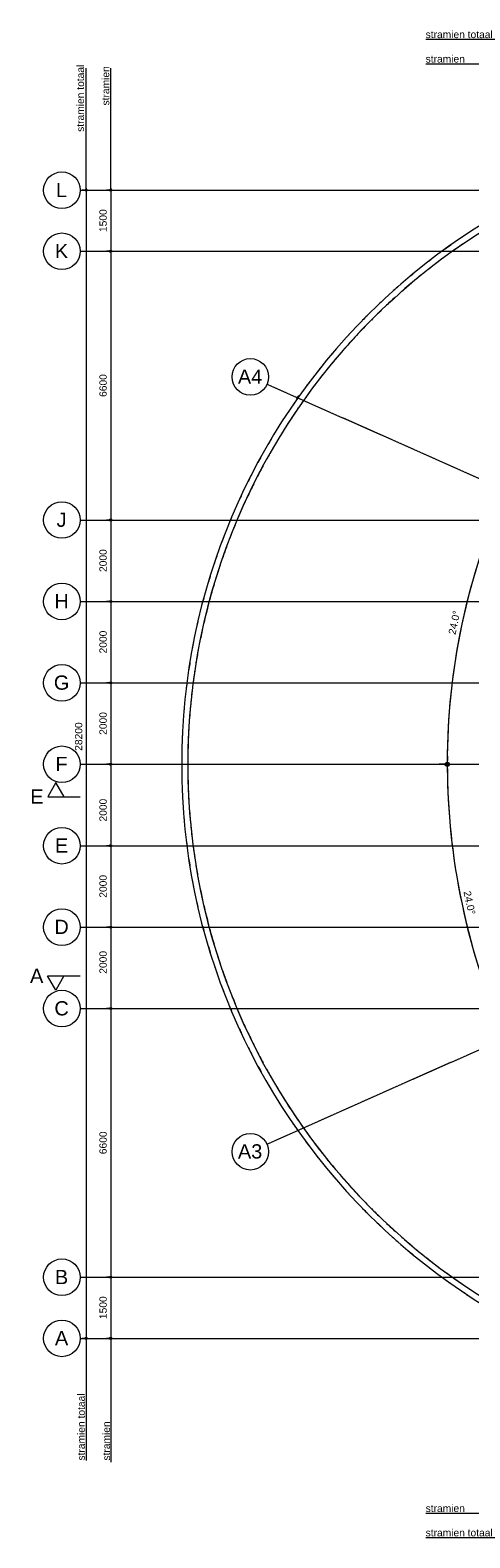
# Model space of a CAD drawing. Header units: millimetres. Extents: x -8912 to 113501, y 3237 to 48799.
# Tile 2 of 137: x 21388 to 32199, y 5100 to 42132. Entities that reach past the tile are written whole.
import ezdxf

# ---------------------------------------------------------------- set-up
doc = ezdxf.new("R2010")
doc.units = ezdxf.units.MM
for name, pattern in [('THO_hartlijn', [8, 5, -1, 1, -1]), ('THO_hidden', [6, 3, -3]), ('THO_stramienlijn', [20, 17, -1.5, 0, -1.5])]:
    doc.linetypes.add(name, pattern=pattern)
for name, color, linetype, lineweight in [('A-ANNO-DIMS', 7, 'Continuous', 13), ('A-ANNO-DIMS-100', 7, 'Continuous', 13), ('G-ANNO-TEXT', 7, 'Continuous', 13), ('I-WALL', 7, 'Continuous', 18), ('S-COLS', 7, 'Continuous', 13), ('S-GRID', 7, 'Continuous', 13), ('S-GRID-IDEN', 7, 'Continuous', 13)]:
    doc.layers.add(name, color=color, linetype=linetype, lineweight=lineweight)
for name, color, linetype, lineweight, true_color in [('A-DETL', 7, 'Continuous', 13, 0x00a600), ('A-DETL-MBND', 9, 'Continuous', 13, 0x808080), ('G-ANNO-SYMB', 7, 'THO_hidden', 13, 0xff8040)]:
    doc.layers.add(name, color=color, linetype=linetype, lineweight=lineweight, true_color=true_color)
doc.styles.add('Arial_2', font='arial.ttf', dxfattribs={"height": 180})
doc.styles.add('Arial_4', font='arial.ttf', dxfattribs={"height": 350})
doc.dimstyles.new('THO_18_-_transparant', dxfattribs={"dimscale": 304.8, "dimtxt": 0.602515, "dimasz": 0.164042, "dimexe": 0.328084, "dimexo": 0.0625, "dimgap": 0.147638, "dimtad": 1, "dimdec": 3, "dimlfac": 304.8, "dimrnd": 0.001, "dimdsep": 46, "dimtxsty": 'Arial_2', "dimblk1": 'DOTBLANK', "dimblk2": 'DOTBLANK', "dimsah": 1, "dimcen": 0.09, "dimdle": 0.164042, "dimazin": 0, "dimtfac": 1, "dimtdec": 4, "dimtix": 1, "dimtmove": 0, "dimatfit": 3, "dimfxl": 0.001076, "dimfxlon": 1, "dimtvp": 1, "dimtolj": 1, "dimtzin": 0, "dimarcsym": 2})
doc.dimstyles.new('THO_18_-_transparant_1', dxfattribs={"dimscale": 304.8, "dimtxt": 0.602515, "dimasz": 0.164042, "dimexe": 0.328084, "dimexo": 0.0625, "dimgap": 0.147638, "dimtad": 1, "dimdec": 3, "dimlfac": 304.8, "dimrnd": 0.001, "dimdsep": 46, "dimtxsty": 'Arial_2', "dimblk1": 'DOTBLANK', "dimblk2": 'DOTBLANK', "dimsah": 1, "dimcen": 0.09, "dimdle": 0.164042, "dimazin": 0, "dimtfac": 1, "dimtdec": 4, "dimtix": 1, "dimtmove": 2, "dimatfit": 3, "dimfxl": 0.001076, "dimfxlon": 1, "dimtvp": 1, "dimtolj": 1, "dimtzin": 0, "dimarcsym": 2})
doc.dimstyles.new('THO_18_-_transparant_blue', dxfattribs={"dimscale": 304.8, "dimtxt": 0.602515, "dimasz": 1.312336, "dimexe": 0.656168, "dimexo": 0.0625, "dimgap": 0.147638, "dimtad": 1, "dimdec": 3, "dimlfac": 304.8, "dimrnd": 0.001, "dimdsep": 46, "dimtxsty": 'Arial_2', "dimblk1": 'DOTSMALL', "dimblk2": 'DOTSMALL', "dimsah": 1, "dimcen": 0.09, "dimdle": 0.656168, "dimadec": 1, "dimazin": 0, "dimtfac": 1, "dimtdec": 4, "dimtix": 1, "dimtmove": 0, "dimatfit": 3, "dimfxl": 0.002153, "dimfxlon": 1, "dimtvp": 1, "dimtolj": 1, "dimtzin": 0, "dimarcsym": 2})

# ---------------------------------------------------------------- blocks, each defined once
blk = doc.blocks.new('NLRS_28_SCO_UN_houten kolom rond_gen_bcb - rond 150-2413769-01 1e verdieping _plotview_')
at = {"layer": 'S-COLS'}
blk.add_arc((0, 0), 75, 27.4847, 130.0771, dxfattribs=at)
blk = doc.blocks.new('NLRS_28_SCO_UN_houten kolom rond_gen_bcb - rond 150-V194-01 1e verdieping _plotview_')
at = {"layer": 'S-COLS'}
for start, end in [(176.8071, 180), (180, 205.6565)]:
    blk.add_arc((0, 0), 75, start, end, dxfattribs=at)
blk = doc.blocks.new('Grid - Stramienbol 9_0mm-3500-01 1e verdieping _plotview_')
at = {"layer": 'S-GRID-IDEN'}
blk.add_circle((0, 0), 4.5, dxfattribs=at)
blk = doc.blocks.new('Section - Horizontaal links-23535-01 1e verdieping _plotview_')
at = {"layer": 'G-ANNO-SYMB', "color": 7, "linetype": 'Continuous'}
for p, q in [((2, 3.5), (0, 0)), ((0, 0), (4, 0)), ((4, 0), (2, 3.5))]:
    blk.add_line(p, q, dxfattribs=at)
at = {"layer": 'G-ANNO-SYMB', "color": 7, "linetype": 'Continuous', "lineweight": 18}
blk.add_line((0, 0), (8, 0), dxfattribs=at)
blk = doc.blocks.new('DIMBLOCK20-01 1e verdieping _plotview_')
at = {"layer": 'A-ANNO-DIMS-100'}
for p, q in [((22768, 38200), (22668, 38200)), ((22768, 38250), (22768, 9950)), ((22768, 38200), (22868, 38200)), ((22768, 10000), (22668, 10000)), ((22768, 10000), (22868, 10000))]:
    blk.add_line(p, q, dxfattribs=at)
for centre in [(22768, 38200), (22768, 10000)]:
    blk.add_circle(centre, 25, dxfattribs=at)
at = {"layer": 'A-ANNO-DIMS-100', "color": 0, "insert": (22490, 24431), "char_height": 180, "width": 830.65, "attachment_point": 1, "rotation": 90, "line_spacing_factor": 0.941778, "style": 'Arial_2'}
blk.add_mtext('28200', dxfattribs=at)
blk = doc.blocks.new('_DotBlank')
at = {"color": 0, "linetype": 'ByBlock', "lineweight": -2}
blk.add_line((-0.5, 0), (-1, 0), dxfattribs=at)
blk.add_circle((0, 0), 0.5, dxfattribs=at)
blk = doc.blocks.new('DIMBLOCK21-01 1e verdieping _plotview_')
at = {"layer": 'A-ANNO-DIMS-100'}
for p, q in [((23369, 38200), (23269, 38200)), ((23369, 38250), (23369, 36700)), ((23369, 38200), (23469, 38200)), ((23369, 36700), (23269, 36700)), ((23369, 36700), (23469, 36700))]:
    blk.add_line(p, q, dxfattribs=at)
for centre in [(23369, 38200), (23369, 36700)]:
    blk.add_circle(centre, 25, dxfattribs=at)
at = {"layer": 'A-ANNO-DIMS-100', "color": 0, "insert": (23091, 37173), "char_height": 180, "width": 664.52, "attachment_point": 1, "rotation": 90, "line_spacing_factor": 0.941778, "style": 'Arial_2'}
blk.add_mtext('1500', dxfattribs=at)
blk = doc.blocks.new('DIMBLOCK22-01 1e verdieping _plotview_')
at = {"layer": 'A-ANNO-DIMS-100'}
for p, q in [((23369, 36700), (23269, 36700)), ((23369, 36700), (23369, 30100)), ((23369, 36700), (23469, 36700)), ((23369, 30100), (23269, 30100)), ((23369, 30100), (23469, 30100))]:
    blk.add_line(p, q, dxfattribs=at)
for centre in [(23369, 36700), (23369, 30100)]:
    blk.add_circle(centre, 25, dxfattribs=at)
at = {"layer": 'A-ANNO-DIMS-100', "color": 0, "insert": (23091, 33123), "char_height": 180, "width": 664.52, "attachment_point": 1, "rotation": 90, "line_spacing_factor": 0.941778, "style": 'Arial_2'}
blk.add_mtext('6600', dxfattribs=at)
blk = doc.blocks.new('DIMBLOCK23-01 1e verdieping _plotview_')
at = {"layer": 'A-ANNO-DIMS-100'}
for p, q in [((23369, 30100), (23269, 30100)), ((23369, 30100), (23369, 28100)), ((23369, 30100), (23469, 30100)), ((23369, 28100), (23269, 28100)), ((23369, 28100), (23469, 28100))]:
    blk.add_line(p, q, dxfattribs=at)
for centre in [(23369, 30100), (23369, 28100)]:
    blk.add_circle(centre, 25, dxfattribs=at)
at = {"layer": 'A-ANNO-DIMS-100', "color": 0, "insert": (23091, 28823), "char_height": 180, "width": 664.52, "attachment_point": 1, "rotation": 90, "line_spacing_factor": 0.941778, "style": 'Arial_2'}
blk.add_mtext('2000', dxfattribs=at)
blk = doc.blocks.new('DIMBLOCK24-01 1e verdieping _plotview_')
at = {"layer": 'A-ANNO-DIMS-100'}
for p, q in [((23369, 28100), (23269, 28100)), ((23369, 28100), (23369, 26100)), ((23369, 28100), (23469, 28100)), ((23369, 26100), (23269, 26100)), ((23369, 26100), (23469, 26100))]:
    blk.add_line(p, q, dxfattribs=at)
for centre in [(23369, 28100), (23369, 26100)]:
    blk.add_circle(centre, 25, dxfattribs=at)
at = {"layer": 'A-ANNO-DIMS-100', "color": 0, "insert": (23091, 26823), "char_height": 180, "width": 664.52, "attachment_point": 1, "rotation": 90, "line_spacing_factor": 0.941778, "style": 'Arial_2'}
blk.add_mtext('2000', dxfattribs=at)
blk = doc.blocks.new('DIMBLOCK25-01 1e verdieping _plotview_')
at = {"layer": 'A-ANNO-DIMS-100'}
for p, q in [((23369, 26100), (23269, 26100)), ((23369, 26100), (23369, 24100)), ((23369, 26100), (23469, 26100)), ((23369, 24100), (23269, 24100)), ((23369, 24100), (23469, 24100))]:
    blk.add_line(p, q, dxfattribs=at)
for centre in [(23369, 26100), (23369, 24100)]:
    blk.add_circle(centre, 25, dxfattribs=at)
at = {"layer": 'A-ANNO-DIMS-100', "color": 0, "insert": (23091, 24823), "char_height": 180, "width": 664.52, "attachment_point": 1, "rotation": 90, "line_spacing_factor": 0.941778, "style": 'Arial_2'}
blk.add_mtext('2000', dxfattribs=at)
blk = doc.blocks.new('DIMBLOCK26-01 1e verdieping _plotview_')
at = {"layer": 'A-ANNO-DIMS-100'}
for p, q in [((23369, 24100), (23269, 24100)), ((23369, 24100), (23369, 22100)), ((23369, 24100), (23469, 24100)), ((23369, 22100), (23269, 22100)), ((23369, 22100), (23469, 22100))]:
    blk.add_line(p, q, dxfattribs=at)
for centre in [(23369, 24100), (23369, 22100)]:
    blk.add_circle(centre, 25, dxfattribs=at)
at = {"layer": 'A-ANNO-DIMS-100', "color": 0, "insert": (23091, 22694), "char_height": 180, "width": 664.52, "attachment_point": 1, "rotation": 90, "line_spacing_factor": 0.941778, "style": 'Arial_2'}
blk.add_mtext('2000', dxfattribs=at)
blk = doc.blocks.new('DIMBLOCK27-01 1e verdieping _plotview_')
at = {"layer": 'A-ANNO-DIMS-100'}
for p, q in [((23369, 22100), (23269, 22100)), ((23369, 22100), (23369, 20100)), ((23369, 22100), (23469, 22100)), ((23369, 20100), (23269, 20100)), ((23369, 20100), (23469, 20100))]:
    blk.add_line(p, q, dxfattribs=at)
for centre in [(23369, 22100), (23369, 20100)]:
    blk.add_circle(centre, 25, dxfattribs=at)
at = {"layer": 'A-ANNO-DIMS-100', "color": 0, "insert": (23091, 20823), "char_height": 180, "width": 664.52, "attachment_point": 1, "rotation": 90, "line_spacing_factor": 0.941778, "style": 'Arial_2'}
blk.add_mtext('2000', dxfattribs=at)
blk = doc.blocks.new('DIMBLOCK28-01 1e verdieping _plotview_')
at = {"layer": 'A-ANNO-DIMS-100'}
for p, q in [((23369, 20100), (23269, 20100)), ((23369, 20100), (23369, 18100)), ((23369, 20100), (23469, 20100)), ((23369, 18100), (23269, 18100)), ((23369, 18100), (23469, 18100))]:
    blk.add_line(p, q, dxfattribs=at)
for centre in [(23369, 20100), (23369, 18100)]:
    blk.add_circle(centre, 25, dxfattribs=at)
at = {"layer": 'A-ANNO-DIMS-100', "color": 0, "insert": (23091, 18956), "char_height": 180, "width": 664.52, "attachment_point": 1, "rotation": 90, "line_spacing_factor": 0.941778, "style": 'Arial_2'}
blk.add_mtext('2000', dxfattribs=at)
blk = doc.blocks.new('DIMBLOCK29-01 1e verdieping _plotview_')
at = {"layer": 'A-ANNO-DIMS-100'}
for p, q in [((23369, 18100), (23269, 18100)), ((23369, 18100), (23369, 11500)), ((23369, 18100), (23469, 18100)), ((23369, 11500), (23269, 11500)), ((23369, 11500), (23469, 11500))]:
    blk.add_line(p, q, dxfattribs=at)
for centre in [(23369, 18100), (23369, 11500)]:
    blk.add_circle(centre, 25, dxfattribs=at)
at = {"layer": 'A-ANNO-DIMS-100', "color": 0, "insert": (23091, 14523), "char_height": 180, "width": 664.52, "attachment_point": 1, "rotation": 90, "line_spacing_factor": 0.941778, "style": 'Arial_2'}
blk.add_mtext('6600', dxfattribs=at)
blk = doc.blocks.new('DIMBLOCK30-01 1e verdieping _plotview_')
at = {"layer": 'A-ANNO-DIMS-100'}
for p, q in [((23369, 11500), (23269, 11500)), ((23369, 11500), (23369, 9950)), ((23369, 11500), (23469, 11500)), ((23369, 10000), (23269, 10000)), ((23369, 10000), (23469, 10000))]:
    blk.add_line(p, q, dxfattribs=at)
for centre in [(23369, 11500), (23369, 10000)]:
    blk.add_circle(centre, 25, dxfattribs=at)
at = {"layer": 'A-ANNO-DIMS-100', "color": 0, "insert": (23091, 10473), "char_height": 180, "width": 664.52, "attachment_point": 1, "rotation": 90, "line_spacing_factor": 0.941778, "style": 'Arial_2'}
blk.add_mtext('1500', dxfattribs=at)
blk = doc.blocks.new('DIMBLOCK66-01 1e verdieping _plotview_')
at = {"layer": 'A-ANNO-DIMS-100', "true_color": 0x0000ff}
h = blk.add_hatch(color=5, dxfattribs=at)
edge = h.paths.add_edge_path()
edge.add_arc((31645, 24100), 50, 0, 360)
h = blk.add_hatch(color=5, dxfattribs=at)
edge = h.paths.add_edge_path()
edge.add_arc((33073, 17371), 50, 0, 360)
at = {"layer": 'A-ANNO-DIMS-100', "color": 5, "true_color": 0x0000ff}
for p, q in [((31645, 24100), (31445, 24100)), ((31645, 24100), (31645, 24100)), ((31645, 24100), (31845, 24100)), ((33073, 17371), (33255, 17452)), ((33073, 17371), (32890, 17290))]:
    blk.add_line(p, q, dxfattribs=at)
for centre in [(31645, 24100), (33073, 17371)]:
    blk.add_circle(centre, 50, dxfattribs=at)
for start, end in [(179.3084, 204.6516), (180, 203.96)]:
    blk.add_arc((48214, 24100), 16569, start, end, dxfattribs=at)
at = {"layer": 'A-ANNO-DIMS-100', "color": 0, "insert": (32217, 21006), "char_height": 180, "width": 705.2, "attachment_point": 1, "rotation": 281.98, "line_spacing_factor": 0.941778, "style": 'Arial_2'}
blk.add_mtext('24.0°', dxfattribs=at)
blk = doc.blocks.new('_DotSmall')
at = {"color": 0, "linetype": 'ByBlock', "const_width": 0.5}
blk.add_lwpolyline([(-0.0625, 0, 1), (0.0625, 0, 1)], format="xyb", close=True, dxfattribs=at)
blk = doc.blocks.new('DIMBLOCK70-01 1e verdieping _plotview_')
at = {"layer": 'A-ANNO-DIMS-100', "true_color": 0x0000ff}
h = blk.add_hatch(color=5, dxfattribs=at)
edge = h.paths.add_edge_path()
edge.add_arc((33069, 30830), 50, 0, 360)
h = blk.add_hatch(color=5, dxfattribs=at)
edge = h.paths.add_edge_path()
edge.add_arc((31641, 24100), 50, 0, 360)
at = {"layer": 'A-ANNO-DIMS-100', "color": 5, "true_color": 0x0000ff}
for p, q in [((33069, 30830), (32886, 30911)), ((33069, 30830), (33069, 30830)), ((33069, 30830), (33252, 30749)), ((31641, 24100), (31441, 24100)), ((31641, 24100), (31841, 24100))]:
    blk.add_line(p, q, dxfattribs=at)
for centre in [(33069, 30830), (31641, 24100)]:
    blk.add_circle(centre, 50, dxfattribs=at)
for start, end in [(155.3486, 180.6914), (156.04, 180)]:
    blk.add_arc((48214, 24100), 16573, start, end, dxfattribs=at)
at = {"layer": 'A-ANNO-DIMS-100', "color": 0, "insert": (31668, 27310), "char_height": 180, "width": 705.2, "attachment_point": 1, "rotation": 78.02, "line_spacing_factor": 0.941778, "style": 'Arial_2'}
blk.add_mtext('24.0°', dxfattribs=at)

msp = doc.modelspace()

# ---------------------------------------------------------------- linework, layer by layer
at = {"layer": 'A-DETL', "color": 7}
for p, q in [((34114.0353158, 41900), (31114.0353158, 41900)), ((22769.0885135, 38200), (22769.0885135, 41200)), ((23369.0885135, 38200), (23369.0885135, 41200)), ((34114.0353158, 41300), (31114.0353158, 41300)), ((22769.0885135, 10000), (22769.0885135, 7000)), ((23369.0885135, 9957.4345213), (23369.0885135, 6957.4345213)), ((34114.0353158, 5700), (31114.0353158, 5700)), ((34114.0353158, 5100), (31114.0353158, 5100))]:
    msp.add_line(p, q, dxfattribs=at)
at = {"layer": 'A-DETL-MBND'}
for p, q in [((29219.0594723, 34646.3513756), (29203.3893212, 34629.246215)), ((29203.3893212, 13570.7533192), (29219.0594723, 13553.6481586))]:
    msp.add_line(p, q, dxfattribs=at)
for radius, start, end in [(15599.9981706, 123.26136492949, 123.9361759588), (15599.9981706, 125.1710953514, 125.7782824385), (15449.9981706, 123.9361759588, 125.1710953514), (15449.9981706, 127.60676670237, 129.43273836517), (15599.9981706, 127.3925235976, 127.60676670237), (15449.9981706, 125.7782824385, 127.39252359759), (15449.9981706, 129.9835611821, 131.26939010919), (15599.9981706, 129.43273836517, 129.98356118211), (15449.9981706, 131.93449547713, 133.13013405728), (15599.9981706, 131.26939010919, 131.93449547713), (15449.9981706, 133.79940952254, 135.06488203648), (15599.9981706, 133.13013405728, 133.79940952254), (15449.9981706, 135.63772753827, 137.46439344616), (15599.9981706, 135.06488203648, 135.63772753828), (15449.9981706, 137.54959466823, 139.29192907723), (15599.9981706, 139.29192907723, 139.88335501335), (15599.9981706, 141.13205943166, 141.80455204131), (15449.9981706, 139.88335501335, 141.13205943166), (15599.9981706, 143.0016559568, 143.66156553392), (15449.9981706, 141.80455204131, 143.0016559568), (15599.9981706, 144.97216290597, 145.49668169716), (15449.9981706, 143.66156553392, 144.97216290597), (15449.9981706, 145.49668169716, 147.3221474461), (15449.9981706, 147.62927332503, 149.15164824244), (15599.9981706, 147.3221474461, 147.62927332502), (15449.9981706, 149.77224818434, 150.99591514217), (15599.9981706, 149.15164824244, 149.77224818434), (15599.9981706, 150.99591514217, 151.67218393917), (15599.9981706, 152.87678850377, 153.52282473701), (15449.9981706, 151.67218393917, 152.87678850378), (15449.9981706, 153.52282473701, 154.90124192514), (15449.9981706, 155.35520990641, 157.1802180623), (15599.9981706, 154.90124192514, 155.35520990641), (15599.9981706, 157.1802180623, 157.61142542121), (15599.9981706, 159.01198320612, 159.65372881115), (15449.9981706, 157.61142542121, 159.01198320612), (15449.9981706, 159.65372881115, 160.86122322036), (15599.9981706, 160.86122322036, 161.53790604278), (15449.9981706, 161.53790604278, 162.75678744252), (15599.9981706, 162.75678744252, 163.38332956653), (15449.9981706, 163.38332956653, 164.86899492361), (15599.9981706, 164.86899492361, 165.21336614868), (15449.9981706, 165.21336614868, 167.03864859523), (15599.9981706, 167.03864859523, 167.54806503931), (15449.9981706, 167.54806503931, 168.87304172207), (15599.9981706, 168.87304172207, 169.52994018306), (15449.9981706, 169.52994018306, 170.72833562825), (15599.9981706, 170.72833562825, 171.40209705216), (15449.9981706, 171.40209705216, 172.64356728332), (15599.9981706, 172.64356728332, 173.24319378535), (15449.9981706, 173.24319378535, 174.91577718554), (15599.9981706, 174.91577718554, 175.07119563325), (15449.9981706, 175.07119563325, 176.89749064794), (15599.9981706, 176.89749064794, 177.45980151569), (15599.9981706, 178.73495828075, 179.40227189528), (15449.9981706, 177.45980151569, 178.73495828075), (15449.9981706, 179.40227189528, 180.59772810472), (15599.9981706, 180.59772810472, 181.26504171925), (15449.9981706, 181.26504171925, 182.54019848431), (15599.9981706, 182.54019848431, 183.10250935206), (15449.9981706, 183.10250935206, 184.92880436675), (15599.9981706, 184.92880436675, 185.08422281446), (15449.9981706, 185.08422281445, 186.75680621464), (15599.9981706, 186.75680621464, 187.35643271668), (15449.9981706, 187.35643271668, 188.59790294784), (15599.9981706, 188.59790294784, 189.27166437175), (15449.9981706, 189.27166437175, 190.47005981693), (15599.9981706, 190.47005981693, 191.12695827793), (15449.9981706, 191.12695827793, 192.45193496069), (15599.9981706, 192.45193496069, 192.96135140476), (15449.9981706, 192.96135140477, 194.78663385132), (15599.9981706, 194.78663385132, 195.13100507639), (15449.9981706, 195.13100507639, 196.61667043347), (15599.9981706, 196.61667043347, 197.24321255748), (15449.9981706, 197.24321255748, 198.46209395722), (15599.9981706, 198.46209395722, 199.13877677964), (15449.9981706, 199.13877677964, 200.34627118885), (15599.9981706, 200.34627118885, 200.98801679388), (15449.9981706, 200.98801679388, 202.38857457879), (15599.9981706, 202.38857457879, 202.8197819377), (15449.9981706, 202.8197819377, 204.64479009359), (15599.9981706, 204.64479009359, 205.09875807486), (15449.9981706, 205.09875807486, 206.47717526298), (15599.9981706, 206.47717526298, 207.12321149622), (15449.9981706, 207.12321149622, 208.32781606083), (15599.9981706, 208.32781606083, 209.00408485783), (15449.9981706, 209.00408485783, 210.22775181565), (15599.9981706, 210.22775181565, 210.84835175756), (15449.9981706, 210.84835175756, 212.37072667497), (15599.9981706, 212.37072667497, 212.6778525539), (15449.9981706, 212.6778525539, 214.50331830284), (15599.9981706, 214.50331830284, 215.02783709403), (15449.9981706, 215.02783709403, 216.33843446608), (15599.9981706, 216.33843446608, 216.9983440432), (15449.9981706, 216.9983440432, 218.19544795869), (15599.9981706, 218.19544795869, 218.86794056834), (15449.9981706, 218.86794056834, 220.11664498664), (15599.9981706, 220.11664498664, 220.70807092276), (15449.9981706, 220.70807092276, 222.45040533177), (15449.9981706, 222.53560655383, 224.36227246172), (15599.9981706, 224.36227246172, 224.93511796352), (15449.9981706, 224.93511796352, 226.20059047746), (15599.9981706, 226.20059047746, 226.86986594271), (15449.9981706, 226.86986594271, 228.06550452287), (15599.9981706, 228.06550452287, 228.73060989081), (15449.9981706, 228.73060989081, 230.01643881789), (15599.9981706, 230.01643881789, 230.56726163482), (15449.9981706, 230.56726163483, 232.39323329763), (15599.9981706, 232.39323329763, 232.6074764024), (15449.9981706, 232.6074764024, 234.2217175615), (15599.9981706, 234.2217175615, 234.82890464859), (15449.9981706, 234.8289046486, 236.0638240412), (15599.9981706, 236.0638240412, 236.73863507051)]:
    msp.add_arc((40714.0327508, 24099.9997671), radius, start, end, dxfattribs=at)
at = {"layer": 'G-ANNO-SYMB', "color": 16, "linetype": 'THO_hartlijn', "lineweight": 18, "true_color": 0x800000}
for p, q in [((21820.8508215, 23300), (22207.2737452, 23300)), ((21816.8669583, 18900), (22203.289882, 18900))]:
    msp.add_line(p, q, dxfattribs=at)
at = {"layer": 'I-WALL'}
for radius in [15599.9981706, 15449.9981706]:
    msp.add_arc((40714.0327508, 24099.9997671), radius, 90, 270, dxfattribs=at)
at = {"layer": 'S-GRID', "color": 5, "linetype": 'THO_stramienlijn', "true_color": 0x0000ff}
for p, q in [((22619.0885135, 38199.9998099), (107144.8050682, 38199.9998099)), ((22619.0885135, 36700), (107144.8050682, 36700)), ((48214.0522076, 24099.9946214), (27213.4588447, 33432.5042715)), ((22619.0885135, 30100), (107144.8050682, 30100)), ((22619.0885135, 28100), (107144.8050682, 28100)), ((22619.0885135, 26100), (107144.8050682, 26100)), ((22619.0885135, 24100), (107144.8050682, 24100)), ((48214.0541897, 24100.0095528), (27213.4556396, 14767.5019873)), ((22619.0885135, 22100), (107144.8050682, 22100)), ((22619.0885135, 20100), (107144.8050682, 20100)), ((22619.0885135, 18100), (107144.8050682, 18100)), ((22619.0885135, 11499.9998099), (107144.8050682, 11499.9998099)), ((22619.0885135, 10000), (107144.8050682, 10000))]:
    msp.add_line(p, q, dxfattribs=at)

# ---------------------------------------------------------------- block references
at = {"layer": 'G-ANNO-SYMB', "color": 7, "linetype": 'Continuous', "xscale": 99.99999999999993, "yscale": 99.99999999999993, "zscale": 99.99999999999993}
msp.add_blockref('Section - Horizontaal links-23535-01 1e verdieping _plotview_', (21820.8508215, 23300), dxfattribs=at)
at = {"layer": 'G-ANNO-SYMB', "color": 7, "linetype": 'Continuous', "extrusion": (0, 0, -1), "xscale": 99.99999999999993, "yscale": 99.99999999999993, "zscale": 99.99999999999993, "rotation": 180}
msp.add_blockref('Section - Horizontaal links-23535-01 1e verdieping _plotview_', (-21816.8669583, 18900), dxfattribs=at)
at = {"layer": 'S-COLS'}
for name, p, rotation in [('NLRS_28_SCO_UN_houten kolom rond_gen_bcb - rond 150-2413769-01 1e verdieping _plotview_', (28014.0617117, 33076.7222298), 66.03998845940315), ('NLRS_28_SCO_UN_houten kolom rond_gen_bcb - rond 150-V194-01 1e verdieping _plotview_', (28038.0520278, 15133.9464014), 23.96000153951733)]:
    msp.add_blockref(name, p, dxfattribs=dict(at, rotation=rotation))
at = {"layer": 'S-GRID-IDEN', "xscale": 99.99999999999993, "yscale": 99.99999999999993, "zscale": 99.99999999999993}
for p, rotation in [((22169.0885135, 38199.9998099), 269.9999999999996), ((22169.0885135, 36700), 269.9999999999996), ((26802.2357457, 33615.2488003), 66.03998845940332), ((22169.0885135, 30100), 269.9999999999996), ((22169.0885135, 28100), 269.9999999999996), ((22169.0885135, 26100), 269.9999999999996), ((22169.0885135, 24100), 269.9999999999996), ((22169.0885135, 22100), 269.9999999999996), ((22169.0885135, 20100), 269.9999999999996), ((22169.0885135, 18100), 269.9999999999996), ((26802.2325087, 14584.7575302), 113.9600015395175), ((22169.0885135, 11499.9998099), 269.9999999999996), ((22169.0885135, 10000), 269.9999999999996)]:
    msp.add_blockref('Grid - Stramienbol 9_0mm-3500-01 1e verdieping _plotview_', p, dxfattribs=dict(at, rotation=rotation))

# ---------------------------------------------------------------- texts
at = {"layer": 'G-ANNO-SYMB', "color": 7, "linetype": 'Continuous', "char_height": 350, "width": 400.84375, "attachment_point": 1, "style": 'Arial_4'}
for s, insert in [('E', (21390.0489173, 23481.3362433)), ('A', (21386.0650541, 19081.3362433))]:
    msp.add_mtext(s, dxfattribs=dict(at, insert=insert))
at = {"layer": 'G-ANNO-TEXT', "lineweight": 18, "char_height": 180, "attachment_point": 1, "style": 'Arial_2'}
for s, insert, width in [('stramien totaal', (31111.923271, 42116.1560002), 1899.999375), ('stramien ', (31111.923271, 41516.1560002), 1194.514375), ('stramien ', (31111.923271, 5916.1560002), 1194.514375), ('stramien totaal', (31111.923271, 5316.1560002), 1899.999375)]:
    msp.add_mtext(s, dxfattribs=dict(at, insert=insert, width=width))
at = {"layer": 'G-ANNO-TEXT', "lineweight": 18, "char_height": 180, "attachment_point": 1, "rotation": 90, "style": 'Arial_2'}
for s, insert, width in [('stramien totaal', (22532.9325133, 39634.1120448), 1899.999375), ('stramien ', (23152.9325133, 40282.1120448), 1114.345625), ('stramien totaal', (22552.9325133, 6997.8879552), 1899.999375), ('stramien ', (23172.9325133, 6997.8879552), 1194.514375)]:
    msp.add_mtext(s, dxfattribs=dict(at, insert=insert, width=width))
at = {"layer": 'S-GRID-IDEN', "char_height": 350, "attachment_point": 1, "style": 'Arial_4'}
for s, insert, width in [('L', (22024.0089956, 38381.4447961), 336.70875), ('K', (21998.0089956, 36881.4449862), 400.84375), ('A4', (26497.0434119, 33795.4126268), 737.5525), ('J', (22037.5089956, 30281.4449862), 304.64125), ('H', (21984.5089956, 28281.4449862), 432.91125), ('G', (21971.5089956, 26281.4449862), 464.97875), ('F', (22011.0089956, 24281.4449862), 368.77625), ('E', (21998.0089956, 22281.4449862), 400.84375), ('D', (21984.5089956, 20281.4449862), 432.91125), ('C', (21984.5089956, 18281.4449862), 432.91125), ('A3', (26497.1393197, 14767.0164353), 737.5525), ('B', (21998.0089956, 11681.4447961), 400.84375), ('A', (21998.0089956, 10181.4449862), 400.84375)]:
    msp.add_mtext(s, dxfattribs=dict(at, insert=insert, width=width))

# ---------------------------------------------------------------- dimensions: what is measured, and where the dimension line sits
at = {"layer": 'A-ANNO-DIMS'}
for base, p1, p2, override, picture, middle in [((22768.486682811, 9999.9999999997), (22868.486682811, 38199.9998098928), (22868.486682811, 9999.9999999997), {"dimpost": '<>', "dimfxl": 28199.99981}, 'DIMBLOCK20-01 1e verdieping _plotview_', (22609.8053420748, 24846.0526481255)), ((23369.2447635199, 22099.9999999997), (23469.2447635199, 24099.9999999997), (23469.2447635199, 22099.9999999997), {"dimpost": '<>', "dimfxl": 2000}, 'DIMBLOCK26-01 1e verdieping _plotview_', (23210.5634227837, 23026.0340249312)), ((23369.2447635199, 18099.9999999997), (23469.2447635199, 20099.9999999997), (23469.2447635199, 18099.9999999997), {"dimpost": '<>', "dimfxl": 2000}, 'DIMBLOCK28-01 1e verdieping _plotview_', (23210.5634227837, 19287.84431997))]:
    dim = msp.add_linear_dim(base=base, p1=p1, p2=p2, angle=90, dimstyle='THO_18_-_transparant_1', override=override, dxfattribs=at)
    dim.commit()
    dim.dimension.update_dxf_attribs({"geometry": picture, "text_midpoint": middle, "dimtype": 160, "text_rotation": 90})
for base, p1, p2, override, picture, middle in [((23369.2447635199, 36699.9999999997), (23469.2447635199, 38199.9998098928), (23469.2447635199, 36699.9999999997), {"dimpost": '<>', "dimfxl": 1499.99981}, 'DIMBLOCK21-01 1e verdieping _plotview_', (23232.341625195, 37449.9999049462)), ((23369.2447635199, 30099.9999999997), (23469.2447635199, 36699.9999999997), (23469.2447635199, 30099.9999999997), {"dimpost": '<>', "dimfxl": 6600}, 'DIMBLOCK22-01 1e verdieping _plotview_', (23232.341625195, 33399.9999999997)), ((23369.2447635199, 28099.9999999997), (23469.2447635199, 30099.9999999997), (23469.2447635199, 28099.9999999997), {"dimpost": '<>', "dimfxl": 2000}, 'DIMBLOCK23-01 1e verdieping _plotview_', (23232.341625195, 29099.9999999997)), ((23369.2447635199, 26099.9999999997), (23469.2447635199, 28099.9999999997), (23469.2447635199, 26099.9999999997), {"dimpost": '<>', "dimfxl": 2000}, 'DIMBLOCK24-01 1e verdieping _plotview_', (23232.341625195, 27099.9999999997)), ((23369.2447635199, 24099.9999999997), (23469.2447635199, 26099.9999999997), (23469.2447635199, 24099.9999999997), {"dimpost": '<>', "dimfxl": 2000}, 'DIMBLOCK25-01 1e verdieping _plotview_', (23232.341625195, 25099.9999999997)), ((23369.2447635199, 20099.9999999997), (23469.2447635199, 22099.9999999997), (23469.2447635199, 20099.9999999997), {"dimpost": '<>', "dimfxl": 2000}, 'DIMBLOCK27-01 1e verdieping _plotview_', (23232.341625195, 21099.9999999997)), ((23369.2447635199, 11499.9998098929), (23469.2447635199, 18099.9999999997), (23469.2447635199, 11499.9998098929), {"dimpost": '<>', "dimfxl": 6600.00019}, 'DIMBLOCK29-01 1e verdieping _plotview_', (23232.341625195, 14799.9999049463)), ((23369.2447635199, 9999.9999999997), (23469.2447635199, 11499.9998098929), (23469.2447635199, 9999.9999999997), {"dimpost": '<>', "dimfxl": 1499.99981}, 'DIMBLOCK30-01 1e verdieping _plotview_', (23232.341625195, 10749.9999049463))]:
    dim = msp.add_linear_dim(base=base, p1=p1, p2=p2, angle=90, dimstyle='THO_18_-_transparant', override=override, dxfattribs=at)
    dim.commit()
    dim.dimension.update_dxf_attribs({"geometry": picture, "text_midpoint": middle})
at = {"layer": 'A-ANNO-DIMS', "color": 5, "true_color": 0x0000ff}
for base, center, p1, p2, override, picture, middle in [((32280.9509098, 28660.7178642), (48214.0401045, 24100), (32886.4079022, 30911.4873217), (31441.065757, 24100), {"dimpost": '<>°', "dimfxl": 6963.143934}, 'DIMBLOCK70-01 1e verdieping _plotview_', (31868.1021611, 27568.4749302)), ((31805.4594553, 21797.8190131), (48214.0326933, 24100), (31444.7444466, 24100), (32889.7677685, 17290.0122748), {"dimpost": '<>°', "dimfxl": 6961.610821}, 'DIMBLOCK66-01 1e verdieping _plotview_', (32139.5430721, 20689.1256595))]:
    dim = msp.add_angular_dim_3p(base=base, center=center, p1=p1, p2=p2, dimstyle='THO_18_-_transparant_blue', override=override, dxfattribs=at)
    dim.commit()
    dim.dimension.update_dxf_attribs({"geometry": picture, "text_midpoint": middle})

doc.saveas('drawing.dxf')
